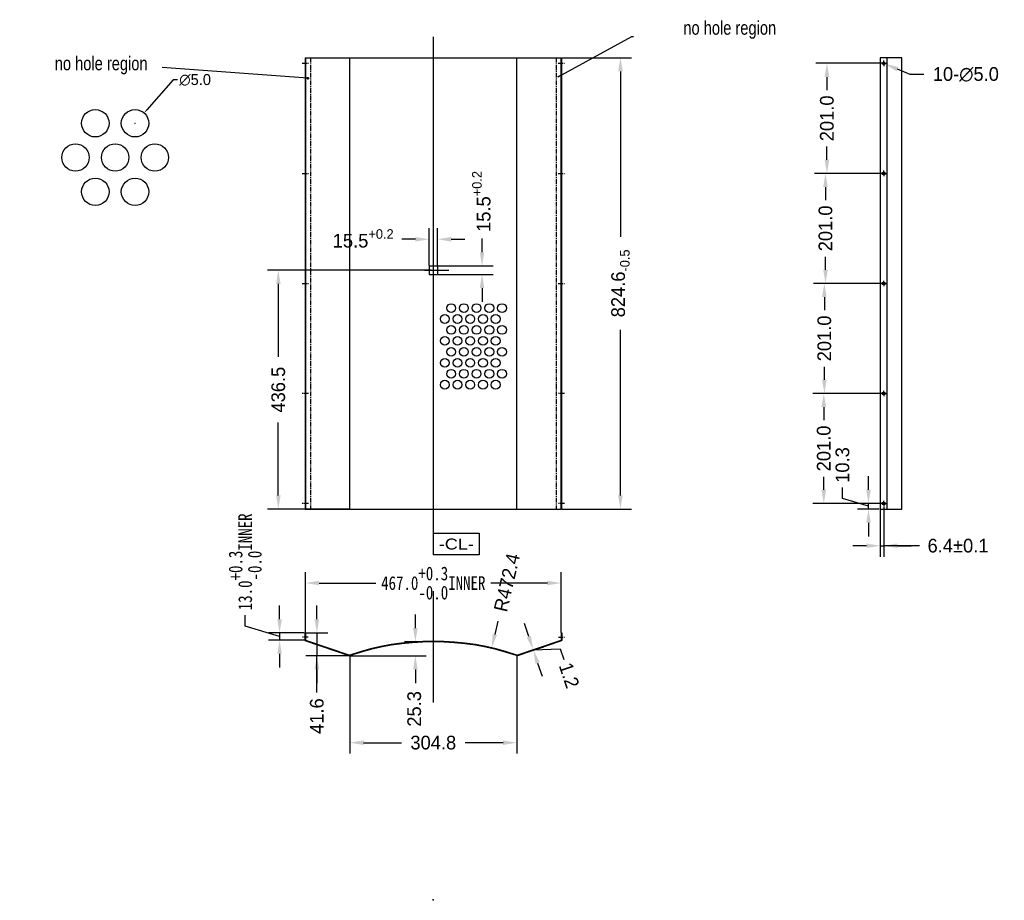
# Model space of a CAD drawing. Extents: x -910 to 888, y -940 to 669.
import ezdxf
from ezdxf.enums import TextEntityAlignment as Align

# ---------------------------------------------------------------- set-up
doc = ezdxf.new("R2010")
doc.units = 0
doc.header["$LTSCALE"] = 23.1
doc.header["$MEASUREMENT"] = 0
doc.linetypes.add('CENTER', pattern=[0.6, 0.375, -0.075, 0.075, -0.075])
doc.layers.get('0').update_dxf_attribs({"linetype": 'CONTINUOUS'})
doc.layers.get('Defpoints').update_dxf_attribs({"linetype": 'CONTINUOUS'})
doc.layers.add('DEFAULT_1', color=7, linetype='CENTER')
doc.styles.add('TEXTSTYLE_0', font='txt', dxfattribs={"width": 0.8})
doc.styles.add('样式 1', font='SIMFANG.TTF', dxfattribs={"width": 0.8})
doc.dimstyles.new('DIM1', dxfattribs={"dimscale": 10, "dimtxt": 2.5, "dimasz": 2.5, "dimexe": 2, "dimexo": 0.1, "dimgap": 1, "dimtad": 0, "dimdec": 1, "dimzin": 0, "dimdsep": 46, "dimtxsty": 'Standard', "dimcen": 0.09, "dimclrd": 5, "dimclre": 88, "dimclrt": 7, "dimadec": 0, "dimazin": 0, "dimtfac": 1, "dimtdec": 1, "dimtofl": 0, "dimtmove": 1, "dimatfit": 3, "dimfxl": 0, "dimtolj": 1, "dimtzin": 0, "dimarcsym": 0})
doc.dimstyles.new('DIM1$3', dxfattribs={"dimscale": 10, "dimtxt": 2.5, "dimasz": 2.5, "dimexe": 2, "dimexo": 0.1, "dimgap": 1, "dimtad": 0, "dimtih": 1, "dimtoh": 1, "dimdec": 1, "dimzin": 0, "dimdsep": 46, "dimtxsty": 'Standard', "dimcen": 0.09, "dimclrd": 5, "dimclre": 88, "dimclrt": 7, "dimadec": 0, "dimazin": 0, "dimtfac": 1, "dimtdec": 1, "dimtofl": 0, "dimtmove": 1, "dimatfit": 3, "dimfxl": 0, "dimtolj": 1, "dimtzin": 0, "dimarcsym": 0})
doc.dimstyles.new('DIM5$3', dxfattribs={"dimscale": 4, "dimtxt": 5, "dimasz": 2, "dimexe": 2, "dimexo": 0.1, "dimgap": 1, "dimtad": 0, "dimtih": 1, "dimtoh": 1, "dimdec": 1, "dimlfac": 0.1, "dimzin": 0, "dimdsep": 46, "dimtxsty": 'Standard', "dimcen": 0.09, "dimclrd": 5, "dimclre": 88, "dimclrt": 7, "dimadec": 0, "dimazin": 0, "dimtfac": 1, "dimtdec": 1, "dimtofl": 0, "dimtmove": 1, "dimatfit": 3, "dimfxl": 0, "dimtolj": 1, "dimtzin": 0, "dimarcsym": 0})

# ---------------------------------------------------------------- blocks, each defined once
blk = doc.blocks.new('*D0')
at = {"color": 88, "linetype": 'Continuous', "lineweight": -2}
for p, q in [((80.2, 599.1), (206.9, 599.1)), ((80.2, -225.5), (206.9, -225.5))]:
    blk.add_line(p, q, dxfattribs=at)
at = {"color": 5, "linetype": 'Continuous', "lineweight": -2}
for p, q in [((186.9, 574.1), (186.9, 271.6)), ((186.9, -200.5), (186.9, 102))]:
    blk.add_line(p, q, dxfattribs=at)
at = {"color": 5, "linetype": 'Continuous'}
for points in [[(182.7, 574.1), (191.1, 574.1), (186.9, 599.1)], [(182.7, -200.5), (191.1, -200.5), (186.9, -225.5)]]:
    blk.add_solid(points, dxfattribs=at)
at = {"layer": 'Defpoints', "color": 0, "linetype": 'Continuous'}
for p in [(79.2, 599.1), (186.9, 599.1), (79.2, -225.5)]:
    blk.add_point(p, dxfattribs=at)
at = {"color": 7, "linetype": 'Continuous', "insert": (186.9, 186.8), "char_height": 25, "attachment_point": 5, "rotation": 90}
blk.add_mtext('\\A1;\\A1;824.6{\\H0.7x;\\S^ -0.5;}', dxfattribs=at)
blk = doc.blocks.new('*D1')
at = {"color": 88, "linetype": 'Continuous', "lineweight": -2}
for p, q in [((-388.4, -450.7), (-388.4, -340.5)), ((78.6, -450.7), (78.6, -340.5))]:
    blk.add_line(p, q, dxfattribs=at)
at = {"color": 5, "linetype": 'Continuous', "lineweight": -2}
for p, q in [((-363.4, -360.5), (-259.7, -360.5)), ((53.6, -360.5), (-50, -360.5))]:
    blk.add_line(p, q, dxfattribs=at)
at = {"color": 5, "linetype": 'Continuous'}
for points in [[(-363.4, -356.3), (-363.4, -364.6), (-388.4, -360.5)], [(53.6, -356.3), (53.6, -364.6), (78.6, -360.5)]]:
    blk.add_solid(points, dxfattribs=at)
at = {"layer": 'Defpoints', "color": 0, "linetype": 'Continuous'}
for p in [(-388.4, -360.5), (-388.4, -451.7), (78.6, -451.7)]:
    blk.add_point(p, dxfattribs=at)
at = {"color": 7, "linetype": 'Continuous', "insert": (-154.9, -360.5), "char_height": 25, "attachment_point": 5, "style": '样式 1'}
blk.add_mtext('\\A1;467.0\\S+0.3^ -0.0;INNER', dxfattribs=at)
blk = doc.blocks.new('*D2')
at = {"color": 5, "linetype": 'Continuous', "lineweight": -2}
for p, q in [((-367.5, -426.7), (-367.5, -401.7)), ((-367.5, -451.7), (-367.5, -493.3)), ((-367.5, -560.2), (-367.5, -493.3)), ((-367.5, -518.3), (-367.5, -543.3))]:
    blk.add_line(p, q, dxfattribs=at)
at = {"color": 88, "linetype": 'Continuous', "lineweight": -2}
for p, q in [((-387.4, -451.7), (-347.5, -451.7)), ((-308.3, -493.3), (-387.5, -493.3))]:
    blk.add_line(p, q, dxfattribs=at)
at = {"color": 5, "linetype": 'Continuous'}
for points in [[(-371.7, -426.7), (-363.3, -426.7), (-367.5, -451.7)], [(-371.7, -518.3), (-363.3, -518.3), (-367.5, -493.3)]]:
    blk.add_solid(points, dxfattribs=at)
at = {"layer": 'Defpoints', "color": 0, "linetype": 'Continuous'}
for p in [(-388.4, -451.7), (-367.5, -493.3), (-307.3, -493.3)]:
    blk.add_point(p, dxfattribs=at)
at = {"color": 7, "linetype": 'Continuous', "insert": (-367.5, -603.6), "char_height": 25, "attachment_point": 5, "rotation": 90}
blk.add_mtext('\\A1;41.6', dxfattribs=at)
blk = doc.blocks.new('*D3')
at = {"color": 88, "linetype": 'Continuous', "lineweight": -2}
for p, q in [((-307.3, -494), (-307.3, -672.1)), ((-2.4, -494), (-2.4, -672.1))]:
    blk.add_line(p, q, dxfattribs=at)
at = {"color": 5, "linetype": 'Continuous', "lineweight": -2}
for p, q in [((-282.3, -652.1), (-212.8, -652.1)), ((-27.4, -652.1), (-96.9, -652.1))]:
    blk.add_line(p, q, dxfattribs=at)
at = {"color": 5, "linetype": 'Continuous'}
for points in [[(-282.3, -648), (-282.3, -656.3), (-307.3, -652.1)], [(-27.4, -648), (-27.4, -656.3), (-2.4, -652.1)]]:
    blk.add_solid(points, dxfattribs=at)
at = {"layer": 'Defpoints', "color": 0, "linetype": 'Continuous'}
for p in [(-307.3, -493), (-2.4, -493), (-2.4, -652.1)]:
    blk.add_point(p, dxfattribs=at)
at = {"color": 7, "linetype": 'Continuous', "insert": (-154.9, -652.1), "char_height": 25, "attachment_point": 5}
blk.add_mtext('\\A1;304.8', dxfattribs=at)
blk = doc.blocks.new('*D4')
at = {"color": 5, "linetype": 'Continuous', "lineweight": -2}
blk.add_line((-36.9, -430.2), (-42.5, -454.6), dxfattribs=at)
at = {"color": 88, "linetype": 'Continuous', "lineweight": -2}
for p, q in [((-155.8, -939.1), (-154, -939.1)), ((-154.9, -940), (-154.9, -938.2))]:
    blk.add_line(p, q, dxfattribs=at)
at = {"color": 5, "linetype": 'Continuous'}
blk.add_solid([(-46.6, -453.7), (-38.5, -455.5), (-48.2, -478.9)], dxfattribs=at)
at = {"layer": 'Defpoints', "color": 0, "linetype": 'Continuous'}
for p in [(-48.2, -478.9), (-154.9, -939.1)]:
    blk.add_point(p, dxfattribs=at)
at = {"color": 7, "linetype": 'Continuous', "insert": (-20.5, -359.6), "char_height": 25, "attachment_point": 5, "rotation": 76.95}
blk.add_mtext('\\A1;R472.4', dxfattribs=at)
blk = doc.blocks.new('*D5')
at = {"color": 5, "linetype": 'Continuous', "lineweight": -2}
for p, q in [((19.4, -458.3), (11.4, -434.6)), ((27.4, -482), (27.8, -483.1)), ((27.6, -482.6), (77.1, -480.9)), ((77.1, -480.9), (83.5, -499.9)), ((35.7, -506.8), (43.7, -530.5))]:
    blk.add_line(p, q, dxfattribs=at)
at = {"color": 88, "linetype": 'Continuous', "lineweight": -2}
for p, q in [((-0.5, -491.4), (46.3, -475.6)), ((-0.2, -492.5), (46.7, -476.8))]:
    blk.add_line(p, q, dxfattribs=at)
at = {"color": 5, "linetype": 'Continuous'}
for points in [[(23.4, -457), (15.5, -459.6), (27.4, -482)], [(39.7, -505.5), (31.8, -508.1), (27.8, -483.1)]]:
    blk.add_solid(points, dxfattribs=at)
at = {"layer": 'Defpoints', "color": 0, "linetype": 'Continuous'}
for p in [(27.8, -483.1), (-1.5, -491.7), (-1.1, -492.8)]:
    blk.add_point(p, dxfattribs=at)
at = {"color": 7, "linetype": 'Continuous', "insert": (93.3, -529.1), "char_height": 25, "attachment_point": 5, "rotation": 288.5788}
blk.add_mtext('\\A1;1.2', dxfattribs=at)
blk = doc.blocks.new('*D6')
at = {"color": 5, "linetype": 'Continuous', "lineweight": -2}
for p, q in [((639.9, -190.2), (639.9, -165.2)), ((592.4, -206.1), (592.4, -186.1)), ((639.9, -220.4), (592.4, -206.1)), ((639.9, -225.5), (639.9, -215.2)), ((639.9, -250.5), (639.9, -275.5))]:
    blk.add_line(p, q, dxfattribs=at)
at = {"color": 88, "linetype": 'Continuous', "lineweight": -2}
for p, q in [((660.7, -215.2), (619.9, -215.2)), ((659.3, -225.5), (619.9, -225.5))]:
    blk.add_line(p, q, dxfattribs=at)
at = {"color": 5, "linetype": 'Continuous'}
for points in [[(635.8, -190.2), (644.1, -190.2), (639.9, -215.2)], [(635.8, -250.5), (644.1, -250.5), (639.9, -225.5)]]:
    blk.add_solid(points, dxfattribs=at)
at = {"layer": 'Defpoints', "color": 0, "linetype": 'Continuous'}
for p in [(639.9, -215.2), (661.7, -215.2), (660.3, -225.5)]:
    blk.add_point(p, dxfattribs=at)
at = {"color": 7, "linetype": 'Continuous', "insert": (592.4, -144.9), "char_height": 25, "attachment_point": 5, "rotation": 90}
blk.add_mtext('\\A1;10.3', dxfattribs=at)
blk = doc.blocks.new('*D7')
at = {"color": 88, "linetype": 'Continuous', "lineweight": -2}
for p, q in [((660.7, -14.2), (538.3, -14.2)), ((660.7, -215.2), (538.3, -215.2))]:
    blk.add_line(p, q, dxfattribs=at)
at = {"color": 5, "linetype": 'Continuous', "lineweight": -2}
for p, q in [((558.3, -39.2), (558.3, -63)), ((558.3, -190.2), (558.3, -166.4))]:
    blk.add_line(p, q, dxfattribs=at)
at = {"color": 5, "linetype": 'Continuous'}
for points in [[(554.2, -39.2), (562.5, -39.2), (558.3, -14.2)], [(554.2, -190.2), (562.5, -190.2), (558.3, -215.2)]]:
    blk.add_solid(points, dxfattribs=at)
at = {"layer": 'Defpoints', "color": 0, "linetype": 'Continuous'}
for p in [(558.3, -14.2), (661.7, -14.2), (661.7, -215.2)]:
    blk.add_point(p, dxfattribs=at)
at = {"color": 7, "linetype": 'Continuous', "insert": (558.3, -114.7), "char_height": 25, "attachment_point": 5, "rotation": 90}
blk.add_mtext('\\A1;201.0', dxfattribs=at)
blk = doc.blocks.new('*D8')
at = {"color": 88, "linetype": 'Continuous', "lineweight": -2}
for p, q in [((660.7, 186.8), (539.3, 186.8)), ((660.7, -14.2), (539.3, -14.2))]:
    blk.add_line(p, q, dxfattribs=at)
at = {"color": 5, "linetype": 'Continuous', "lineweight": -2}
for p, q in [((559.3, 161.8), (559.3, 138)), ((559.3, 10.8), (559.3, 34.6))]:
    blk.add_line(p, q, dxfattribs=at)
at = {"color": 5, "linetype": 'Continuous'}
for points in [[(555.1, 161.8), (563.5, 161.8), (559.3, 186.8)], [(555.1, 10.8), (563.5, 10.8), (559.3, -14.2)]]:
    blk.add_solid(points, dxfattribs=at)
at = {"layer": 'Defpoints', "color": 0, "linetype": 'Continuous'}
for p in [(559.3, 186.8), (661.7, 186.8), (661.7, -14.2)]:
    blk.add_point(p, dxfattribs=at)
at = {"color": 7, "linetype": 'Continuous', "insert": (559.3, 86.3), "char_height": 25, "attachment_point": 5, "rotation": 90}
blk.add_mtext('\\A1;201.0', dxfattribs=at)
blk = doc.blocks.new('*D9')
at = {"color": 88, "linetype": 'Continuous', "lineweight": -2}
for p, q in [((660.7, 387.8), (541.4, 387.8)), ((660.7, 186.8), (541.4, 186.8))]:
    blk.add_line(p, q, dxfattribs=at)
at = {"color": 5, "linetype": 'Continuous', "lineweight": -2}
for p, q in [((561.4, 362.8), (561.4, 339)), ((561.4, 211.8), (561.4, 235.6))]:
    blk.add_line(p, q, dxfattribs=at)
at = {"color": 5, "linetype": 'Continuous'}
for points in [[(557.2, 362.8), (565.6, 362.8), (561.4, 387.8)], [(557.2, 211.8), (565.6, 211.8), (561.4, 186.8)]]:
    blk.add_solid(points, dxfattribs=at)
at = {"layer": 'Defpoints', "color": 0, "linetype": 'Continuous'}
for p in [(561.4, 387.8), (661.7, 387.8), (661.7, 186.8)]:
    blk.add_point(p, dxfattribs=at)
at = {"color": 7, "linetype": 'Continuous', "insert": (561.4, 287.3), "char_height": 25, "attachment_point": 5, "rotation": 90}
blk.add_mtext('\\A1;201.0', dxfattribs=at)
blk = doc.blocks.new('*D10')
at = {"color": 88, "linetype": 'Continuous', "lineweight": -2}
for p, q in [((660.7, 588.8), (544, 588.8)), ((665.7, 387.8), (544, 387.8))]:
    blk.add_line(p, q, dxfattribs=at)
at = {"color": 5, "linetype": 'Continuous', "lineweight": -2}
for p, q in [((564, 563.8), (564, 540)), ((564, 412.8), (564, 436.6))]:
    blk.add_line(p, q, dxfattribs=at)
at = {"color": 5, "linetype": 'Continuous'}
for points in [[(559.8, 563.8), (568.2, 563.8), (564, 588.8)], [(559.8, 412.8), (568.2, 412.8), (564, 387.8)]]:
    blk.add_solid(points, dxfattribs=at)
at = {"layer": 'Defpoints', "color": 0, "linetype": 'Continuous'}
for p in [(564, 588.8), (661.7, 588.8), (666.7, 387.8)]:
    blk.add_point(p, dxfattribs=at)
at = {"color": 7, "linetype": 'Continuous', "insert": (564, 488.3), "char_height": 25, "attachment_point": 5, "rotation": 90}
blk.add_mtext('\\A1;201.0', dxfattribs=at)
blk = doc.blocks.new('*D11')
at = {"color": 88, "linetype": 'Continuous', "lineweight": -2}
for p, q in [((-158.9, 211), (-457.9, 211)), ((-309.3, -225.5), (-457.9, -225.5))]:
    blk.add_line(p, q, dxfattribs=at)
at = {"color": 5, "linetype": 'Continuous', "lineweight": -2}
for p, q in [((-437.9, 186), (-437.9, 52.7)), ((-437.9, -200.5), (-437.9, -67.3))]:
    blk.add_line(p, q, dxfattribs=at)
at = {"color": 5, "linetype": 'Continuous'}
for points in [[(-442, 186), (-433.7, 186), (-437.9, 211)], [(-442, -200.5), (-433.7, -200.5), (-437.9, -225.5)]]:
    blk.add_solid(points, dxfattribs=at)
at = {"layer": 'Defpoints', "color": 0, "linetype": 'Continuous'}
for p in [(-437.9, 211), (-157.9, 211), (-308.3, -225.5)]:
    blk.add_point(p, dxfattribs=at)
at = {"color": 7, "linetype": 'Continuous', "insert": (-437.9, -7.3), "char_height": 25, "attachment_point": 5, "rotation": 90}
blk.add_mtext('\\A1;436.5', dxfattribs=at)
blk = doc.blocks.new('*D12')
at = {"color": 88, "linetype": 'Continuous', "lineweight": -2}
for p, q in [((666.8, 588.8), (668.6, 588.8)), ((667.7, 587.9), (667.7, 589.7))]:
    blk.add_line(p, q, dxfattribs=at)
at = {"color": 5, "linetype": 'Continuous', "lineweight": -2}
for p, q in [((716.1, 568.5), (693, 578.1)), ((741.1, 568.5), (716.1, 568.5))]:
    blk.add_line(p, q, dxfattribs=at)
at = {"color": 5, "linetype": 'Continuous'}
blk.add_solid([(694.6, 582), (691.4, 574.3), (670, 587.8)], dxfattribs=at)
at = {"layer": 'Defpoints', "color": 0, "linetype": 'Continuous'}
for p in [(665.4, 589.8), (670, 587.8)]:
    blk.add_point(p, dxfattribs=at)
at = {"color": 7, "linetype": 'Continuous', "insert": (817.7, 568.5), "char_height": 25, "attachment_point": 5}
blk.add_mtext('\\A1;10-∅5.0', dxfattribs=at)
blk = doc.blocks.new('*D13')
at = {"color": 5, "lineweight": -2}
for p, q in [((-435.6, -426.7), (-435.6, -401.7)), ((-498.5, -439.3), (-498.5, -419.3)), ((-435.6, -458.2), (-498.5, -439.3)), ((-435.6, -451.7), (-435.6, -464.8)), ((-435.6, -489.8), (-435.6, -514.8))]:
    blk.add_line(p, q, dxfattribs=at)
at = {"color": 88, "lineweight": -2}
for p, q in [((-390.6, -451.7), (-455.6, -451.7)), ((-389.4, -464.8), (-455.6, -464.8))]:
    blk.add_line(p, q, dxfattribs=at)
at = {"color": 5}
for points in [[(-439.7, -426.7), (-431.4, -426.7), (-435.6, -451.7)], [(-439.7, -489.8), (-431.4, -489.8), (-435.6, -464.8)]]:
    blk.add_solid(points, dxfattribs=at)
at = {"layer": 'Defpoints', "color": 0}
for p in [(-435.6, -464.8), (-389.6, -451.7), (-388.4, -464.8)]:
    blk.add_point(p, dxfattribs=at)
at = {"color": 7, "insert": (-498.5, -321.8), "char_height": 25, "attachment_point": 5, "rotation": 90, "style": '样式 1'}
blk.add_mtext('\\A1;13.0\\S+0.3^ -0.0;INNER', dxfattribs=at)
blk = doc.blocks.new('*D14')
at = {"color": 5, "lineweight": -2}
for p, q in [((-187.6, -442.9), (-187.6, -417.9)), ((-187.6, -518.3), (-187.6, -543.3))]:
    blk.add_line(p, q, dxfattribs=at)
at = {"color": 88, "lineweight": -2}
for p, q in [((-155.9, -467.9), (-207.6, -467.9)), ((-306.3, -493.3), (-167.6, -493.3))]:
    blk.add_line(p, q, dxfattribs=at)
at = {"color": 5}
for points in [[(-191.8, -442.9), (-183.5, -442.9), (-187.6, -467.9)], [(-191.8, -518.3), (-183.5, -518.3), (-187.6, -493.3)]]:
    blk.add_solid(points, dxfattribs=at)
at = {"layer": 'Defpoints', "color": 0}
for p in [(-187.6, -467.9), (-154.9, -467.9), (-307.3, -493.3)]:
    blk.add_point(p, dxfattribs=at)
at = {"color": 7, "insert": (-189.6, -590.4), "char_height": 25, "attachment_point": 5, "rotation": 90}
blk.add_mtext('\\A1;25.3', dxfattribs=at)
blk = doc.blocks.new('*D15')
at = {"color": 5, "lineweight": -2}
for p, q in [((-630.1, 558.5), (-677.8, 504)), ((-622.1, 558.5), (-630.1, 558.5))]:
    blk.add_line(p, q, dxfattribs=at)
at = {"color": 88, "lineweight": -2}
for p, q in [((-699.9, 479.2), (-699.2, 479.2)), ((-699.6, 478.9), (-699.6, 479.6))]:
    blk.add_line(p, q, dxfattribs=at)
at = {"color": 5}
blk.add_solid([(-678.8, 504.9), (-676.8, 503.2), (-683.1, 498)], dxfattribs=at)
at = {"layer": 'Defpoints', "color": 0}
for p in [(-683.1, 498), (-716.1, 460.4)]:
    blk.add_point(p, dxfattribs=at)
at = {"color": 7, "insert": (-589.8, 558.5), "char_height": 20, "attachment_point": 5}
blk.add_mtext('\\A1;∅5.0', dxfattribs=at)
blk = doc.blocks.new('*D16')
at = {"color": 88, "lineweight": -2}
for p, q in [((661.3, -226.5), (661.3, -312.4)), ((667.7, -221.2), (667.7, -312.4))]:
    blk.add_line(p, q, dxfattribs=at)
at = {"color": 5, "lineweight": -2}
for p, q in [((636.3, -292.4), (611.3, -292.4)), ((661.3, -292.4), (667.7, -292.4)), ((733, -292.4), (667.7, -292.4)), ((692.7, -292.4), (717.7, -292.4))]:
    blk.add_line(p, q, dxfattribs=at)
at = {"color": 5}
for points in [[(636.3, -288.2), (636.3, -296.5), (661.3, -292.4)], [(692.7, -288.2), (692.7, -296.5), (667.7, -292.4)]]:
    blk.add_solid(points, dxfattribs=at)
at = {"layer": 'Defpoints', "color": 0}
for p in [(661.3, -225.5), (667.7, -220.2), (667.7, -292.4)]:
    blk.add_point(p, dxfattribs=at)
at = {"color": 7, "insert": (803.4, -292.4), "char_height": 25, "attachment_point": 5}
blk.add_mtext('\\A1;6.4±0.1', dxfattribs=at)
blk = doc.blocks.new('*D18')
at = {"color": 5, "lineweight": -2}
for p, q in [((-65.8, 243.7), (-65.8, 268.7)), ((-65.8, 178.2), (-65.8, 153.2))]:
    blk.add_line(p, q, dxfattribs=at)
at = {"color": 88, "lineweight": -2}
for p, q in [((-146.1, 218.7), (-45.8, 218.7)), ((-146.1, 203.2), (-45.8, 203.2))]:
    blk.add_line(p, q, dxfattribs=at)
at = {"color": 5}
for points in [[(-70, 243.7), (-61.7, 243.7), (-65.8, 218.7)], [(-70, 178.2), (-61.7, 178.2), (-65.8, 203.2)]]:
    blk.add_solid(points, dxfattribs=at)
at = {"layer": 'Defpoints', "color": 0}
for p in [(-147.1, 218.7), (-147.1, 203.2), (-65.8, 203.2)]:
    blk.add_point(p, dxfattribs=at)
at = {"color": 7, "insert": (-67, 336.5), "char_height": 25, "attachment_point": 5, "rotation": 90}
blk.add_mtext('\\A1;\\A1;15.5{\\H0.7x;\\S+0.2^ ;}', dxfattribs=at)
blk = doc.blocks.new('*D19')
at = {"color": 88, "lineweight": -2}
for p, q in [((-162.6, 219.7), (-162.6, 287.4)), ((-147.1, 219.7), (-147.1, 287.4))]:
    blk.add_line(p, q, dxfattribs=at)
at = {"color": 5, "lineweight": -2}
for p, q in [((-187.6, 267.4), (-212.6, 267.4)), ((-122.1, 267.4), (-97.1, 267.4))]:
    blk.add_line(p, q, dxfattribs=at)
at = {"color": 5}
for points in [[(-187.6, 271.6), (-187.6, 263.3), (-162.6, 267.4)], [(-122.1, 271.6), (-122.1, 263.3), (-147.1, 267.4)]]:
    blk.add_solid(points, dxfattribs=at)
at = {"layer": 'Defpoints', "color": 0}
for p in [(-162.6, 267.4), (-162.6, 218.7), (-147.1, 218.7)]:
    blk.add_point(p, dxfattribs=at)
at = {"color": 7, "insert": (-282.9, 268.9), "char_height": 25, "attachment_point": 5}
blk.add_mtext('\\A1;\\A1;15.5{\\H0.7x;\\S+0.2^ ;}', dxfattribs=at)

msp = doc.modelspace()

# ---------------------------------------------------------------- linework, layer by layer
at = {"color": 2, "linetype": 'Continuous'}
for p, q in [((-154.85, 637.18), (-154.85, -309.29)), ((-171, 211), (-126.45, 211)), ((-154.85, -269.29), (-70.85, -269.29)), ((-70.85, -269.29), (-70.85, -309.29)), ((-70.85, -309.29), (-154.85, -309.29)), ((-154.85, -375.32), (-154.85, -578.52))]:
    msp.add_line(p, q, dxfattribs=at)
at = {"color": 7, "linetype": 'Continuous'}
for p, q in [((-389.15, 599.1), (-389.15, -225.5)), ((-389.15, 599.1), (79.45, 599.1)), ((-387.95, 599.1), (-387.95, -225.5)), ((-307.26, -225.5), (-307.26, 599.1)), ((-2.44, -225.5), (-2.44, 599.1)), ((78.25, 599.1), (78.25, -225.5)), ((79.45, 599.1), (79.45, -225.5)), ((661.3, 599.1), (661.3, -225.5)), ((701.06, 599.1), (661.3, 599.1)), ((673.53, 599.1), (673.53, -225.5)), ((701.06, -225.5), (701.06, 599.1)), ((-389.15, -225.5), (-307.26, -225.5)), ((-389.15, -225.5), (79.45, -225.5)), ((661.3, -225.5), (701.06, -225.5)), ((-389.55, -451.71), (-389.55, -465.61)), ((-388.35, -451.71), (-389.55, -451.71)), ((-389.55, -465.61), (-307.25, -493.28)), ((-388.35, -451.71), (-388.35, -464.75)), ((-388.35, -464.75), (-307.26, -492.01)), ((-2.45, -493.28), (79.85, -465.61)), ((-2.44, -492.01), (78.65, -464.75)), ((78.65, -451.71), (78.65, -464.75)), ((78.65, -451.71), (79.85, -451.71)), ((79.85, -451.71), (79.85, -465.61)), ((-307.26, -492.01), (-307.64, -493.15)), ((-307.26, -492.01), (-307.25, -493.28)), ((-307.26, -492.01), (-306.87, -493.15)), ((-307.25, -493.28), (-306.95, -493.17)), ((-2.44, -492.01), (-2.83, -493.15)), ((-2.45, -493.28), (-2.75, -493.17)), ((-2.44, -492.01), (-2.45, -493.28)), ((-2.44, -492.01), (-2.06, -493.15))]:
    msp.add_line(p, q, dxfattribs=at)
at = {"color": 4, "linetype": 'CENTER'}
for p, q in [((-379.15, 599.1), (-379.15, -225.5)), ((69.45, 599.1), (69.45, -225.5))]:
    msp.add_line(p, q, dxfattribs=at)
for p, q in [((-162.6, 218.75), (-147.1, 218.75)), ((-162.6, 218.75), (-162.6, 203.25)), ((-147.1, 218.75), (-147.1, 203.25)), ((-162.6, 203.25), (-147.1, 203.25))]:
    msp.add_line(p, q)
at = {"color": 7, "linetype": 'Continuous'}
for centre in [(667.67, 588.8), (667.67, 387.8), (667.67, 186.8), (667.67, -14.2), (667.67, -215.2)]:
    msp.add_circle(centre, 2.5, dxfattribs=at)
for centre, radius in [((-772.09, 479.23), 25), ((-699.59, 479.23), 25), ((-808.34, 416.73), 25), ((-735.84, 416.73), 25), ((-663.34, 416.73), 25), ((-772.09, 354.23), 25), ((-699.59, 354.23), 25), ((-122.16, 141.79), 8), ((-98.96, 141.79), 8), ((-75.76, 141.79), 8), ((-52.56, 141.79), 8), ((-29.36, 141.79), 8), ((-133.76, 121.79), 8), ((-110.56, 121.79), 8), ((-87.36, 121.79), 8), ((-64.16, 121.79), 8), ((-40.96, 121.79), 8), ((-122.16, 101.79), 8), ((-98.96, 101.79), 8), ((-75.76, 101.79), 8), ((-52.56, 101.79), 8), ((-29.36, 101.79), 8), ((-133.76, 81.79), 8), ((-110.56, 81.79), 8), ((-87.36, 81.79), 8), ((-64.16, 81.79), 8), ((-40.96, 81.79), 8), ((-122.16, 61.79), 8), ((-98.96, 61.79), 8), ((-75.76, 61.79), 8), ((-52.56, 61.79), 8), ((-29.36, 61.79), 8), ((-133.76, 41.79), 8), ((-110.56, 41.79), 8), ((-87.36, 41.79), 8), ((-64.16, 41.79), 8), ((-40.96, 41.79), 8), ((-122.16, 21.79), 8), ((-98.96, 21.79), 8), ((-75.76, 21.79), 8), ((-52.56, 21.79), 8), ((-29.36, 21.79), 8), ((-133.76, 1.79), 8), ((-110.56, 1.79), 8), ((-87.36, 1.79), 8), ((-64.16, 1.79), 8), ((-40.96, 1.79), 8)]:
    msp.add_circle(centre, radius)
for radius, start, end in [(472.4, 71.17841, 108.82159), (471.2, 71.1782, 108.8218)]:
    msp.add_arc((-154.85, -939.15), radius, start, end, dxfattribs=at)
at = {"layer": 'DEFAULT_1', "color": 2, "linetype": 'CENTER'}
for p, q in [((667.67, 588.8), (667.67, 593.8)), ((-394.15, 588.8), (-382.95, 588.8)), ((73.25, 588.8), (84.45, 588.8)), ((667.67, 588.8), (662.67, 588.8)), ((667.67, 588.8), (667.67, 583.8)), ((667.67, 588.8), (672.67, 588.8)), ((-394.15, 387.8), (-382.95, 387.8)), ((73.25, 387.8), (84.45, 387.8)), ((667.67, 387.8), (662.67, 387.8)), ((667.67, 387.8), (667.67, 392.8)), ((667.67, 387.8), (667.67, 382.8)), ((667.67, 387.8), (672.67, 387.8)), ((-394.15, 186.8), (-382.95, 186.8)), ((73.25, 186.8), (84.45, 186.8)), ((667.67, 186.8), (662.67, 186.8)), ((667.67, 186.8), (667.67, 191.8)), ((667.67, 186.8), (667.67, 181.8)), ((667.67, 186.8), (672.67, 186.8)), ((-382.95, -14.2), (-394.15, -14.2)), ((84.45, -14.2), (73.25, -14.2)), ((667.67, -14.2), (662.67, -14.2)), ((667.67, -14.2), (667.67, -9.2)), ((667.67, -14.2), (672.67, -14.2)), ((667.67, -14.2), (667.67, -19.2)), ((-382.95, -215.2), (-394.15, -215.2)), ((84.45, -215.2), (73.25, -215.2)), ((667.67, -215.2), (662.67, -215.2)), ((667.67, -215.2), (667.67, -210.2)), ((667.67, -215.2), (672.67, -215.2)), ((667.67, -215.2), (667.67, -220.2)), ((-383.35, -459.09), (-394.55, -459.09)), ((73.65, -459.09), (84.85, -459.09))]:
    msp.add_line(p, q, dxfattribs=at)

# ---------------------------------------------------------------- texts
at = {"color": 2, "linetype": 'Continuous', "style": 'TEXTSTYLE_0', "width": 0.872727}
msp.add_text('-CL-', height=20, dxfattribs=at).set_placement((-144.85, -299.29), (-80.85, -299.29), align=Align.FIT)
at = {"color": 7, "char_height": 25, "attachment_point": 9, "style": 'TEXTSTYLE_0'}
for insert, width in [((471.29, 633.55), 260.0948), ((-676.63, 568.62), 369.7089)]:
    msp.add_mtext('no hole region', dxfattribs=dict(at, insert=insert, width=width))

# ---------------------------------------------------------------- dimensions: what is measured, and where the dimension line sits
at = {"color": 2, "linetype": 'Continuous'}
dim = msp.add_linear_dim(base=(186.89, 599.1), p1=(79.25, -225.5), p2=(79.25, 599.1), angle=90, text='\\A1;<>{\\H0.7x;\\S^ -0.5;}', dimstyle='DIM1', dxfattribs=at)
dim.commit()
dim.dimension.update_dxf_attribs({"geometry": '*D0', "text_midpoint": (186.89, 186.8)})
for base, p1, p2, angle, picture, middle in [((564.01, 588.8), (666.67, 387.8), (661.67, 588.8), 90, '*D10', (564.01, 488.3)), ((561.4, 387.8), (661.67, 186.8), (661.67, 387.8), 90, '*D9', (561.4, 287.3)), ((-437.86, 211), (-308.26, -225.5), (-157.85, 211), 90, '*D11', (-437.86, -7.25)), ((559.3, 186.8), (661.67, -14.2), (661.67, 186.8), 90, '*D8', (559.3, 86.3)), ((558.35, -14.2), (661.67, -215.2), (661.67, -14.2), 90, '*D7', (558.35, -114.7)), ((639.93, -215.2), (660.3, -225.5), (661.67, -215.2), 90, '*D6', (592.43, -176.1)), ((27.76, -483.12), (-1.5, -491.69), (-1.11, -492.83), 288.57875, '*D5', (86.69, -509.37))]:
    dim = msp.add_linear_dim(base=base, p1=p1, p2=p2, angle=angle, dimstyle='DIM1', dxfattribs=at)
    dim.commit()
    dim.dimension.update_dxf_attribs({"geometry": picture, "text_midpoint": middle})
dim = msp.add_diameter_dim_2p(p1=(665.36, 589.77), p2=(669.97, 587.83), text='10-<>', dimstyle='DIM1$3', dxfattribs=at)
dim.commit()
dim.dimension.update_dxf_attribs({"geometry": '*D12', "text_midpoint": (817.73, 568.45)})
dim = msp.add_diameter_dim_2p(p1=(-716.07, 460.44), p2=(-683.11, 498.03), dimstyle='DIM5$3')
dim.commit()
dim.dimension.update_dxf_attribs({"geometry": '*D15', "text_midpoint": (-630.1, 558.5), "dimtype": 163})
dim = msp.add_linear_dim(base=(-65.83, 203.25), p1=(-147.1, 218.75), p2=(-147.1, 203.25), angle=90, text='\\A1;<>{\\H0.7x;\\S+0.2^ ;}', dimstyle='DIM1')
dim.commit()
dim.dimension.update_dxf_attribs({"geometry": '*D18', "text_midpoint": (-67.04, 336.45), "dimtype": 160})
for base, p1, p2, text, picture, middle in [((-162.6, 267.44), (-147.1, 218.75), (-162.6, 218.75), '\\A1;<>{\\H0.7x;\\S+0.2^ ;}', '*D19', (-282.86, 268.86)), ((667.67, -292.36), (661.3, -225.5), (667.67, -220.2), '<>%%p0.1', '*D16', (803.44, -290.2))]:
    dim = msp.add_linear_dim(base=base, p1=p1, p2=p2, text=text, dimstyle='DIM1')
    dim.commit()
    dim.dimension.update_dxf_attribs({"geometry": picture, "text_midpoint": middle, "dimtype": 160})
dim = msp.add_linear_dim(base=(-435.55, -464.75), p1=(-389.55, -451.71), p2=(-388.35, -464.75), angle=90, text='<>INNER', dimstyle='DIM1', override={"dimgap": 1, "dimtxsty": '样式 1', "dimtol": 1, "dimlim": 0, "dimtp": 0.3, "dimtm": 0})
dim.commit()
dim.dimension.update_dxf_attribs({"geometry": '*D13', "text_midpoint": (-498.5, -409.35)})
dim = msp.add_radius_dim(center=(-154.85, -939.15), mpoint=(-48.18, -478.95), dimstyle='DIM1', dxfattribs=at)
dim.commit()
dim.dimension.update_dxf_attribs({"geometry": '*D4', "text_midpoint": (-20.52, -359.61)})
dim = msp.add_linear_dim(base=(-388.35, -360.45), p1=(78.65, -451.71), p2=(-388.35, -451.71), angle=180, text='<>INNER', dimstyle='DIM1', override={"dimgap": 1, "dimtxsty": '样式 1', "dimtol": 1, "dimlim": 0, "dimtp": 0.3, "dimtm": 1e-09}, dxfattribs=at)
dim.commit()
dim.dimension.update_dxf_attribs({"geometry": '*D1', "text_midpoint": (-154.85, -360.45)})
dim = msp.add_linear_dim(base=(-367.5, -493.28), p1=(-388.35, -451.71), p2=(-307.25, -493.28), angle=270, dimstyle='DIM1', dxfattribs=at)
dim.commit()
dim.dimension.update_dxf_attribs({"geometry": '*D2', "text_midpoint": (-355.72, -603.56), "dimtype": 160})
dim = msp.add_linear_dim(base=(-187.63, -467.95), p1=(-307.25, -493.28), p2=(-154.85, -467.95), angle=90, dimstyle='DIM1')
dim.commit()
dim.dimension.update_dxf_attribs({"geometry": '*D14', "text_midpoint": (-189.56, -590.36), "dimtype": 160})
dim = msp.add_linear_dim(base=(-2.44, -652.12), p1=(-307.26, -493.01), p2=(-2.44, -493.01), dimstyle='DIM1', dxfattribs=at)
dim.commit()
dim.dimension.update_dxf_attribs({"geometry": '*D3', "text_midpoint": (-154.85, -652.12)})

# ---------------------------------------------------------------- leaders
at = {"annotation_type": 0, "has_hookline": 1, "text_width": 250}
for points, override, hookline_direction in [([(73.25, 564.37), (207.64, 637.74), (210.64, 637.74)], {"dimasz": 0.3, "dimgap": 1, "dimtad": 0, "dimldrblk": 'Dot'}, 0), ([(-383.74, 561.57), (-650.21, 581.12)], {"dimasz": 0.5, "dimgap": 1, "dimtad": 0, "dimldrblk": 'Dot'}, 1)]:
    msp.add_leader(points, dimstyle='DIM1', override=override, dxfattribs=dict(at, hookline_direction=hookline_direction))

doc.saveas('drawing.dxf')
